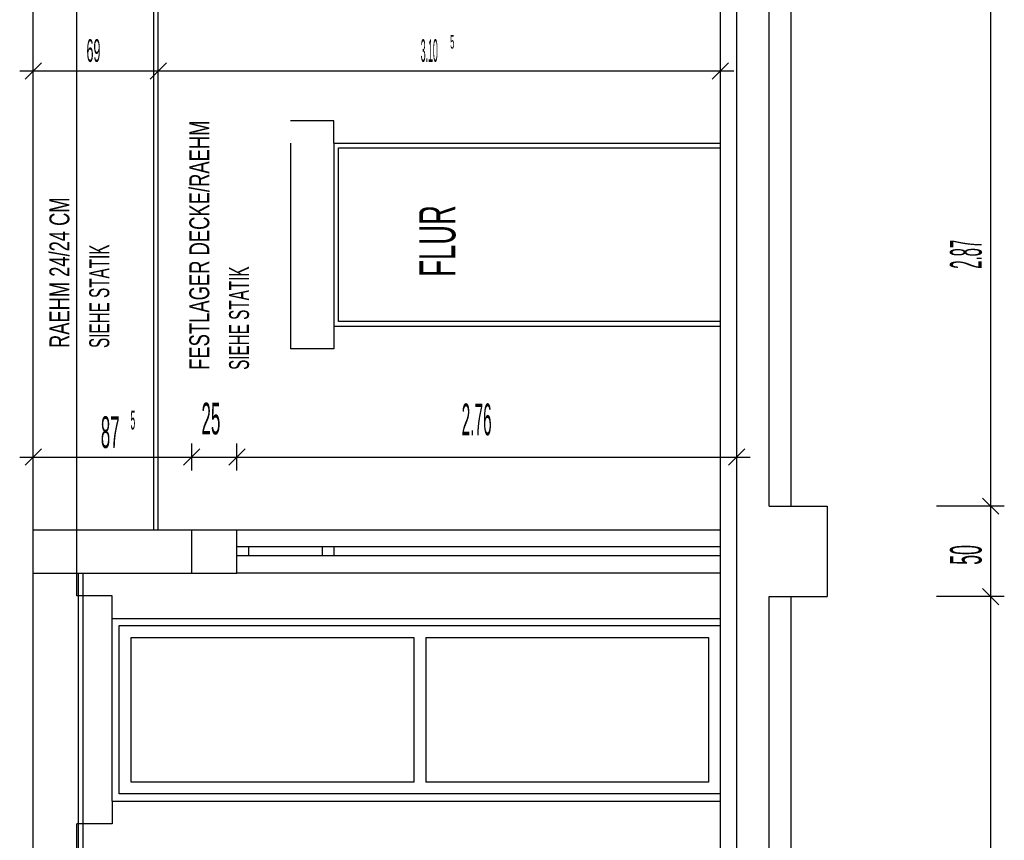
# Model space of a CAD drawing. Extents: x -0.6 to 1.54, y -0.37 to 1.17.
# Tile 18 of 79: x 0.1 to 0.21, y 0.45 to 0.54. Entities that reach past the tile are written whole.
import ezdxf

# ---------------------------------------------------------------- set-up
doc = ezdxf.new("R2010")
doc.units = 0
doc.linetypes.add('KCONTINUOUS', pattern=[0])
doc.layers.add('W01_---', color=7, linetype='CONTINUOUS')

msp = doc.modelspace()

# ---------------------------------------------------------------- linework, layer by layer
at = {"layer": 'W01_---', "color": 7, "linetype": 'KCONTINUOUS'}
for p, q in [((0.18186, 0.32533), (0.18186, 0.55637)), ((0.18366, 0.32053), (0.18366, 0.55637)), ((0.10596, 0.32533), (0.10596, 0.55033)), ((0.11076, 0.48033), (0.11076, 0.54553)), ((0.11926, 0.48033), (0.11926, 0.54553)), ((0.11976, 0.48033), (0.11976, 0.54553)), ((0.18726, 0.48293), (0.18726, 0.54033)), ((0.18966, 0.48293), (0.18966, 0.54033)), ((0.21172, 0.48293), (0.21172, 0.54033)), ((0.10506, 0.53013), (0.10686, 0.53193)), ((0.10596, 0.52953), (0.10596, 0.53253)), ((0.11886, 0.53013), (0.12066, 0.53193)), ((0.11976, 0.52953), (0.11976, 0.53253)), ((0.18096, 0.53013), (0.18276, 0.53193)), ((0.18186, 0.52953), (0.18186, 0.53253)), ((0.10446, 0.53103), (0.10746, 0.53103)), ((0.10596, 0.53103), (0.11022, 0.53103)), ((0.11022, 0.53103), (0.11976, 0.53103)), ((0.11826, 0.53103), (0.12126, 0.53103)), ((0.11976, 0.53103), (0.14715, 0.53103)), ((0.14715, 0.53103), (0.18186, 0.53103)), ((0.18036, 0.53103), (0.18336, 0.53103)), ((0.13916, 0.52553), (0.13436, 0.52553)), ((0.13916, 0.52303), (0.13916, 0.52553)), ((0.13436, 0.52303), (0.13436, 0.50033)), ((0.13916, 0.52303), (0.18186, 0.52303)), ((0.13916, 0.52303), (0.13916, 0.50283)), ((0.13966, 0.50333), (0.13966, 0.52253)), ((0.13966, 0.52253), (0.18186, 0.52253)), ((0.13916, 0.50283), (0.18186, 0.50283)), ((0.13916, 0.50283), (0.13916, 0.50033)), ((0.18186, 0.50333), (0.13966, 0.50333)), ((0.13916, 0.50033), (0.13436, 0.50033)), ((0.10596, 0.48686), (0.10596, 0.48986)), ((0.12346, 0.48686), (0.12346, 0.48986)), ((0.12846, 0.48686), (0.12846, 0.48986)), ((0.18366, 0.48686), (0.18366, 0.48986)), ((0.10446, 0.48836), (0.10746, 0.48836)), ((0.10506, 0.48746), (0.10686, 0.48926)), ((0.10596, 0.48836), (0.11156, 0.48836)), ((0.11156, 0.48836), (0.12346, 0.48836)), ((0.12196, 0.48836), (0.12496, 0.48836)), ((0.12256, 0.48746), (0.12436, 0.48926)), ((0.12346, 0.48836), (0.12846, 0.48836)), ((0.12696, 0.48836), (0.12996, 0.48836)), ((0.12756, 0.48746), (0.12936, 0.48926)), ((0.12846, 0.48836), (0.15002, 0.48836)), ((0.15002, 0.48836), (0.18366, 0.48836)), ((0.18216, 0.48836), (0.18516, 0.48836)), ((0.18276, 0.48746), (0.18456, 0.48926)), ((0.21172, 0.48143), (0.21172, 0.48443)), ((0.18726, 0.48293), (0.19366, 0.48293)), ((0.19366, 0.48293), (0.19366, 0.47293)), ((0.21172, 0.48293), (0.20572, 0.48293)), ((0.21322, 0.48293), (0.21022, 0.48293)), ((0.21262, 0.48203), (0.21082, 0.48383)), ((0.21172, 0.47293), (0.21172, 0.48293)), ((0.10596, 0.48033), (0.12846, 0.48033)), ((0.11076, 0.47553), (0.11076, 0.48033)), ((0.12346, 0.47553), (0.12346, 0.48033)), ((0.12846, 0.47553), (0.12846, 0.48033)), ((0.12846, 0.48033), (0.18186, 0.48033)), ((0.18186, 0.47843), (0.12846, 0.47843)), ((0.12976, 0.47743), (0.12976, 0.47843)), ((0.13786, 0.47843), (0.13786, 0.47743)), ((0.13916, 0.47843), (0.13916, 0.47743)), ((0.18186, 0.47743), (0.12846, 0.47743)), ((0.10596, 0.47553), (0.12846, 0.47553)), ((0.11076, 0.47303), (0.11076, 0.47553)), ((0.11076, 0.47303), (0.11076, 0.47553)), ((0.11096, 0.32533), (0.11096, 0.47553)), ((0.11146, 0.32533), (0.11146, 0.47553)), ((0.18186, 0.47553), (0.12846, 0.47553)), ((0.21172, 0.47143), (0.21172, 0.47443)), ((0.21262, 0.47203), (0.21082, 0.47383)), ((0.11466, 0.47303), (0.11076, 0.47303)), ((0.11466, 0.47053), (0.11466, 0.47303)), ((0.18726, 0.47293), (0.19366, 0.47293)), ((0.18726, 0.33053), (0.18726, 0.47293)), ((0.18966, 0.33053), (0.18966, 0.47293)), ((0.20915, 0.47293), (0.20572, 0.47293)), ((0.21172, 0.47293), (0.20915, 0.47293)), ((0.21322, 0.47293), (0.21022, 0.47293)), ((0.21172, 0.33053), (0.21172, 0.47293)), ((0.11466, 0.47053), (0.18186, 0.47053)), ((0.11466, 0.45033), (0.11466, 0.47053)), ((0.11546, 0.46973), (0.18186, 0.46973)), ((0.11546, 0.45113), (0.11546, 0.46973)), ((0.11676, 0.45243), (0.11676, 0.46843)), ((0.11676, 0.46843), (0.14801, 0.46843)), ((0.14801, 0.46843), (0.14801, 0.45243)), ((0.14931, 0.46843), (0.14931, 0.45243)), ((0.14931, 0.46843), (0.18056, 0.46843)), ((0.18056, 0.46843), (0.18056, 0.45243)), ((0.14801, 0.45243), (0.11676, 0.45243)), ((0.18056, 0.45243), (0.14931, 0.45243)), ((0.11466, 0.45033), (0.18186, 0.45033)), ((0.11466, 0.45033), (0.11466, 0.44783)), ((0.18186, 0.45113), (0.11546, 0.45113)), ((0.11466, 0.44783), (0.11076, 0.44783)), ((0.11076, 0.32533), (0.11076, 0.44783))]:
    msp.add_line(p, q, dxfattribs=at)

# ---------------------------------------------------------------- texts
at = {"layer": 'W01_---', "color": 7}
for s, height, width, p in [('69', 0.0025, 0.4134, (0.11184, 0.53203, 61)), ('3.10', 0.0025, 0.29, (0.14876, 0.53203, 61)), ('5 ', 0.0015, 0.333333, (0.15201, 0.53349, 61)), ('25', 0.0035, 0.4, (0.12454, 0.49086, 61)), ('2.76', 0.0035, 0.363357, (0.15328, 0.49077, 61)), ('87', 0.0035, 0.4, (0.11342, 0.48936, 61)), ('5 ', 0.0021, 0.333333, (0.1167, 0.4914, 61))]:
    msp.add_text(s, height=height, dxfattribs=dict(at, width=width)).set_placement(p)
for s, height, width, p in [('FESTLAGER DECKE/RAEHM', 0.0022, 0.690909, (0.1254, 0.49799, 61)), ('RAEHM 24/24 CM ', 0.0022, 0.687657, (0.10995, 0.50041, 61)), ('FLUR', 0.004, 0.566688, (0.15259, 0.50828, 61)), ('2.87', 0.0035, 0.35, (0.21072, 0.50917, 61)), ('SIEHE STATIK', 0.0022, 0.573258, (0.11435, 0.50041, 61)), ('SIEHE STATIK', 0.0022, 0.57322, (0.12979, 0.49799, 61)), ('50', 0.0035, 0.42, (0.21072, 0.47645, 61))]:
    msp.add_text(s, height=height, rotation=90.0027, dxfattribs=dict(at, width=width)).set_placement(p)

doc.saveas('drawing.dxf')
